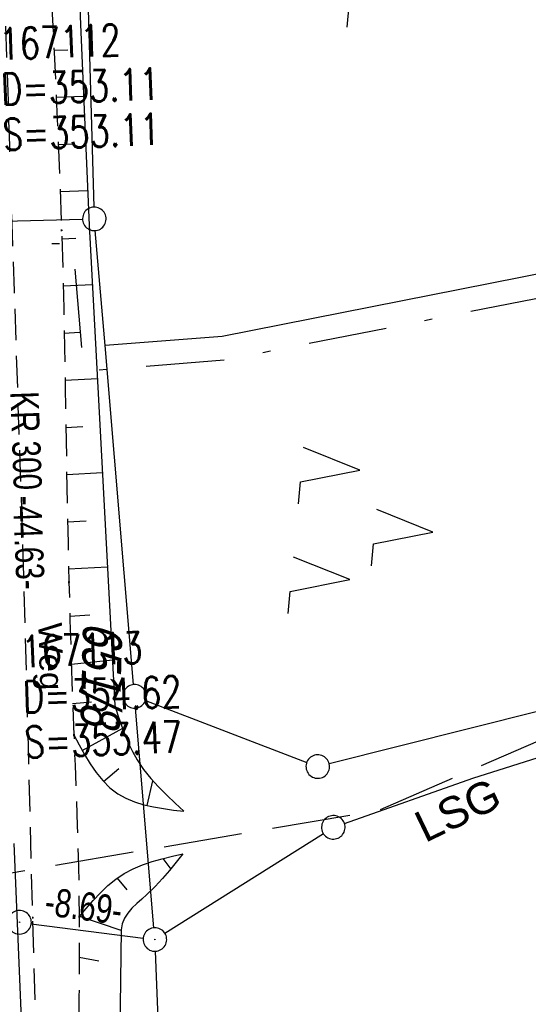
# Model space of a CAD drawing. Extents: x 508885 to 509191, y 457896 to 458644.
# Tile 19 of 57: x 509046 to 509079, y 458100 to 458163. Entities that reach past the tile are written whole.
import ezdxf

# ---------------------------------------------------------------- set-up
doc = ezdxf.new("R2010")
doc.units = 0
doc.header["$LTSCALE"] = 10
doc.header["$MEASUREMENT"] = 0
for name, pattern in [('LT00', [0]), ('LT05', [0.7, 0.5, -0.2]), ('LT08', [0.42, 0.2, -0.1, 0.02, -0.1]), ('LT11', [0.3, 0.2, -0.1])]:
    doc.linetypes.add(name, pattern=pattern)
doc.layers.get('0').update_dxf_attribs({"linetype": 'LT00'})
for name, color, linetype in [('--EK_Schacht-Text', 5, 'LT00'), ('--EL_DFK_AB_L', 21, 'LT00'), ('--EL_DFK_AB_P', 7, 'LT00'), ('ABSTAND', 8, 'LT00'), ('DFK_AB_L', 21, 'LT00'), ('DFK_AB_P', 7, 'LT00'), ('DFK_FLUR_NR', 250, 'LT00'), ('DFK_GZPKT', 250, 'LT00'), ('DFK_KATASTER', 250, 'LT00'), ('DFK_NUTZUNG', 250, 'LT00'), ('DL_TEXT', 182, 'LT00'), ('FELDWEG_TEXT', 250, 'Continuous'), ('GEMEINDEGRENZE', 3, 'LT08'), ('LSG', 61, 'LT05'), ('LSG_TEXT', 61, 'LT00'), ('V112_BOESCH', 250, 'LT00'), ('V112_BOSCHUNG', 250, 'LT00'), ('V112_EINFAHRT', 250, 'LT00'), ('V112_FELDWEG', 250, 'LT11'), ('V112_ZAUN', 40, 'LT00')]:
    doc.layers.add(name, color=color, linetype=linetype)
doc.styles.add('Beschrift', font='ARIAL.TTF')
doc.styles.add('Haltungsbeschriftung', font='ARIAL.TTF', dxfattribs={"width": 0.75})
doc.styles.add('schachtbeschriftung', font='romans.shx', dxfattribs={"width": 0.75, "height": 2})
doc.styles.get("Standard").update_dxf_attribs({"font": 'ARIAL.TTF'})

# ---------------------------------------------------------------- blocks, each defined once
blk = doc.blocks.new('SYMB7010')
at = {"color": 0, "linetype": 'ByBlock'}
for points in [[(-0.031408, 0.499213), (-0.093728, 0.49134), (-0.15457, 0.475719), (-0.212975, 0.452595), (-0.268021, 0.422333), (-0.31884, 0.385411), (-0.36463, 0.342411), (-0.40467, 0.29401), (-0.438329, 0.240973), (-0.465074, 0.184136), (-0.484486, 0.124395), (-0.496256, 0.062692), (-0.5002, 0)], [(0.5002, 0), (0.496256, 0.062692), (0.484485, 0.124395), (0.465074, 0.184136), (0.438329, 0.240973), (0.40467, 0.29401), (0.36463, 0.342411), (0.31884, 0.385411), (0.268021, 0.422333), (0.212975, 0.452595), (0.15457, 0.475719), (0.093728, 0.49134), (0.031408, 0.499213), (-0.031408, 0.499213)], [(-0.5002, 0), (-0.496256, -0.062692), (-0.484486, -0.124395), (-0.465075, -0.184136), (-0.438329, -0.240973), (-0.404671, -0.29401), (-0.36463, -0.342411), (-0.31884, -0.385411), (-0.268021, -0.422333), (-0.212975, -0.452595), (-0.154571, -0.475719), (-0.093728, -0.49134), (-0.031408, -0.499213), (0.031408, -0.499213)], [(0.031408, -0.499213), (0.093728, -0.491341), (0.15457, -0.475719), (0.212975, -0.452595), (0.268021, -0.422333), (0.31884, -0.385411), (0.36463, -0.342411), (0.404671, -0.294011), (0.438329, -0.240974), (0.465075, -0.184136), (0.484486, -0.124395), (0.496256, -0.062692), (0.500201, 0)]]:
    blk.add_lwpolyline(points, dxfattribs=at)
blk = doc.blocks.new('SYMB0003')
at = {"color": 0, "linetype": 'ByBlock'}
for p, q in [((-0.015712, 0), (0.010166, 0.012015)), ((0, -0.021257), (-0.015712, 0)), ((0.010166, 0.012015), (0, -0.021257))]:
    blk.add_line(p, q, dxfattribs=at)
for points in [[(-0.031395, 0.499013), (-0.093691, 0.491144), (-0.154509, 0.475528), (-0.21289, 0.452414), (-0.267913, 0.422164), (-0.318712, 0.385257), (-0.364484, 0.342274), (-0.404509, 0.293893), (-0.438154, 0.240877), (-0.464888, 0.184062), (-0.484292, 0.124345), (-0.496058, 0.062667), (-0.5, 0)], [(0.5, 0), (0.496057, 0.062667), (0.484292, 0.124345), (0.464888, 0.184062), (0.438153, 0.240877), (0.404509, 0.293893), (0.364484, 0.342274), (0.318712, 0.385257), (0.267913, 0.422164), (0.21289, 0.452414), (0.154509, 0.475528), (0.093691, 0.491144), (0.031395, 0.499013), (-0.031395, 0.499013)], [(-0.5, 0), (-0.496058, -0.062667), (-0.484292, -0.124345), (-0.464888, -0.184062), (-0.438154, -0.240877), (-0.404509, -0.293893), (-0.364485, -0.342274), (-0.318712, -0.385257), (-0.267914, -0.422164), (-0.21289, -0.452414), (-0.154509, -0.475529), (-0.093691, -0.491144), (-0.031395, -0.499014), (0.031395, -0.499014)], [(0.031395, -0.499014), (0.093691, -0.491144), (0.154509, -0.475529), (0.21289, -0.452414), (0.267914, -0.422164), (0.318712, -0.385257), (0.364485, -0.342274), (0.404509, -0.293893), (0.438154, -0.240877), (0.464889, -0.184062), (0.484292, -0.124345), (0.496058, -0.062667), (0.5, 0)]]:
    blk.add_lwpolyline(points, dxfattribs=at)
blk = doc.blocks.new('SYMB7221')
at = {"color": 0, "linetype": 'ByBlock'}
for p, q in [((0, 0.435), (-0.11, 0.065)), ((0.11, 0.065), (0, 0.435)), ((0.25, 0.065), (0.11, 0.065)), ((-0.35, -0.065), (-0.46, -0.435)), ((0.35, -0.065), (0.24, -0.435))]:
    blk.add_line(p, q, dxfattribs=at)
for points in [[(-0.1, -0.435), (-0.24, -0.435), (-0.35, -0.065)], [(0.6, -0.435), (0.46, -0.435), (0.35, -0.065)]]:
    blk.add_lwpolyline(points, dxfattribs=at)
blk = doc.blocks.new('SYMB0011')
at = {"color": 0, "linetype": 'ByBlock'}
for p, q in [((0.5, 0), (-0.5, 0)), ((0, 0.5), (0, -0.5))]:
    blk.add_line(p, q, dxfattribs=at)

msp = doc.modelspace()

# ---------------------------------------------------------------- linework, layer by layer
at = {"layer": '--EL_DFK_AB_L'}
for p, q in [((509046.904, 458105.575), (509054.036, 458104.664)), ((509056.518, 458063.949), (509054.812, 458103.819))]:
    msp.add_line(p, q, dxfattribs=at)
at = {"layer": 'DFK_AB_L'}
for p, q in [((509046.904, 458105.575), (509054.036, 458104.664)), ((509056.518, 458063.949), (509054.812, 458103.819))]:
    msp.add_line(p, q, dxfattribs=at)
at = {"layer": 'DFK_KATASTER'}
for p, q in [((509046.202, 458312.76), (509050.898, 458151.189)), ((509045.19, 458150.289), (509050.171, 458150.42)), ((509051.6, 458142.369), (509050.983, 458149.692)), ((509081.9, 458147.47), (509059.06, 458142.96)), ((509059.06, 458142.96), (509051.6, 458142.369)), ((509053.417, 458120.797), (509051.6, 458142.369)), ((509054.181, 458119.782), (509064.45, 458115.847)), ((509054.717, 458105.316), (509053.543, 458119.302)), ((509079.31, 458119.129), (509065.878, 458115.762)), ((509075.03, 458114.83), (509086.43, 458118.45)), ((509066.848, 458111.958), (509075.03, 458114.83)), ((509055.415, 458104.969), (509065.505, 458111.31))]:
    msp.add_line(p, q, dxfattribs=at)
at = {"layer": 'GEMEINDEGRENZE', "ltscale": 2.5, "flags": 128}
msp.add_lwpolyline([(508890.744, 458124.76), (508895.09, 458124.145), (508925.639, 458125.577), (508958.282, 458133.268), (508974.311, 458134.958), (508990.041, 458138.856), (508999.495, 458140.79), (509002.636, 458142.636), (509002.484, 458147.766), (509044.478, 458148.771), (509049.544, 458148.903), (509050.231, 458140.756), (509059.265, 458141.471), (509082.112, 458145.982), (509088.893, 458146.582), (509099.848, 458146.974), (509119.232, 458150.384), (509154.39, 458157.143), (509178.9, 458164.909)], dxfattribs=at)
at = {"layer": 'LSG', "flags": 128}
msp.add_lwpolyline([(508890.425, 458112.64), (508909.465, 458112.956), (508966.55, 458116.115), (509007.219, 458102.289), (509069.02, 458112.799), (509161.46, 458152.968), (509178.693, 458157.046)], dxfattribs=at)
at = {"layer": 'V112_BOESCH'}
for points in [[(509048.525, 458201.113), (509048.759, 458194.692), (509049.002, 458188.313), (509049.254, 458181.934), (509049.513, 458175.556), (509049.778, 458169.178), (509050.047, 458162.8), (509050.32, 458156.422), (509050.594, 458150.044), (509052.225, 458119.463), (509052.422, 458118.86), (509052.626, 458118.261), (509052.844, 458117.67), (509053.083, 458117.094), (509053.35, 458116.535), (509053.652, 458115.997), (509054.059, 458115.397), (509054.515, 458114.826), (509055.01, 458114.281), (509055.534, 458113.754), (509056.077, 458113.239), (509056.63, 458112.731)], [(509056.552, 458110.013), (509056.138, 458109.49), (509055.713, 458108.969), (509055.266, 458108.452), (509054.787, 458107.94), (509054.264, 458107.435), (509053.942, 458107.148), (509053.621, 458106.858), (509053.317, 458106.562), (509053.049, 458106.252), (509052.833, 458105.924), (509052.689, 458105.573), (509052.633, 458105.192), (509052.429, 458090.718), (509055.079, 458062.787), (509058.545, 458037.507)]]:
    msp.add_lwpolyline(points, dxfattribs=at)
at = {"layer": 'V112_BOSCHUNG'}
for p, q in [((509049.234, 458161.185), (509048.354, 458161.151)), ((509050.243, 458158.221), (509048.499, 458158.155)), ((509049.502, 458155.191), (509048.633, 458155.157)), ((509050.5, 458152.232), (509048.752, 458152.154)), ((509049.745, 458149.195), (509048.853, 458149.151)), ((509050.796, 458146.25), (509048.934, 458146.146)), ((509049.979, 458143.199), (509049.001, 458143.144)), ((509051.116, 458140.258), (509049.057, 458140.143)), ((509050.192, 458137.202), (509049.109, 458137.141)), ((509051.435, 458134.267), (509049.16, 458134.139)), ((509050.406, 458131.204), (509049.216, 458131.138)), ((509051.755, 458128.275), (509049.282, 458128.137)), ((509050.639, 458125.208), (509049.363, 458125.137)), ((509052.071, 458122.34), (509049.459, 458122.081)), ((509050.744, 458119.67), (509049.54, 458119.565)), ((509050.142, 458116.608), (509052.734, 458118.021)), ((509051.51, 458114.628), (509052.472, 458115.456)), ((509054.294, 458113.092), (509054.656, 458114.665)), ((509055.293, 458109.722), (509055.795, 458109.049)), ((509052.382, 458108.48), (509052.995, 458107.73)), ((509049.979, 458106.047), (509052.612, 458105.159)), ((509051.213, 458103.199), (509049.961, 458103.427))]:
    msp.add_line(p, q, dxfattribs=at)
at = {"layer": 'V112_EINFAHRT'}
for points in [[(509049.62, 458117.594), (509049.956, 458116.967), (509050.3, 458116.351), (509050.659, 458115.758), (509051.042, 458115.2), (509051.456, 458114.688), (509051.909, 458114.233), (509052.409, 458113.848), (509052.923, 458113.557), (509053.479, 458113.327), (509054.068, 458113.148), (509054.685, 458113.008), (509055.322, 458112.899), (509055.972, 458112.81), (509056.63, 458112.731)], [(509049.958, 458106.022), (509050.4, 458106.543), (509050.848, 458107.053), (509051.309, 458107.543), (509051.789, 458108), (509052.294, 458108.416), (509052.831, 458108.779), (509053.395, 458109.078), (509053.989, 458109.326), (509054.609, 458109.534), (509055.246, 458109.71), (509055.896, 458109.867), (509056.552, 458110.013)]]:
    msp.add_lwpolyline(points, dxfattribs=at)
at = {"layer": 'V112_FELDWEG', "flags": 128}
for points in [[(509075.207, 457898.869), (509074.801, 457900.932), (509074.318, 457903.466), (509073.848, 457906.002), (509073.386, 457908.54), (509072.931, 457911.08), (509072.478, 457913.619), (509072.026, 457916.16), (509071.572, 457918.699), (509071.111, 457921.238), (509070.643, 457923.775), (509070.181, 457926.225), (509069.71, 457928.674), (509069.234, 457931.122), (509068.756, 457933.57), (509068.278, 457936.017), (509067.802, 457938.465), (509067.332, 457940.913), (509066.869, 457943.363), (509066.417, 457945.815), (509065.978, 457948.269), (509065.524, 457950.902), (509065.085, 457953.537), (509064.659, 457956.175), (509064.241, 457958.814), (509063.829, 457961.455), (509063.421, 457964.096), (509063.012, 457966.737), (509062.601, 457969.377), (509062.109, 457972.494), (509061.611, 457975.61), (509061.11, 457978.725), (509060.61, 457981.841), (509060.112, 457984.957), (509059.62, 457988.073), (509059.136, 457991.191), (509058.664, 457994.311), (509058.184, 457997.579), (509057.717, 458000.849), (509057.26, 458004.12), (509056.812, 458007.393), (509056.369, 458010.666), (509055.931, 458013.94), (509055.493, 458017.214), (509054.769, 458022.614), (509054.044, 458028.013), (509053.316, 458033.412), (509052.587, 458038.811), (509051.858, 458044.211), (509051.129, 458049.613), (509050.769, 458052.287), (509050.413, 458054.961), (509050.064, 458057.637), (509049.726, 458060.313), (509049.403, 458062.991), (509049.096, 458065.671), (509048.812, 458068.352), (509048.551, 458071.035), (509048.319, 458073.721), (509048.119, 458076.409), (509047.991, 458078.433), (509047.879, 458080.457), (509047.782, 458082.483), (509047.697, 458084.51), (509047.62, 458086.537), (509047.55, 458088.564), (509047.482, 458090.592), (509047.356, 458094.433), (509047.233, 458098.274), (509047.115, 458102.114), (509047.004, 458105.955), (509046.92, 458109.058), (509046.84, 458112.16), (509046.761, 458115.263), (509046.683, 458118.366), (509046.603, 458121.469), (509046.52, 458124.572), (509046.432, 458127.675), (509046.321, 458131.306), (509046.202, 458134.936), (509046.08, 458138.566), (509045.956, 458142.196), (509045.833, 458145.827), (509045.713, 458149.457), (509045.624, 458152.279), (509045.536, 458155.101), (509045.448, 458157.923), (509045.357, 458160.745), (509045.262, 458163.567), (509045.16, 458166.389), (509045.049, 458169.21), (509044.913, 458172.358), (509044.765, 458175.506), (509044.608, 458178.653), (509044.445, 458181.8), (509044.277, 458184.947), (509044.107, 458188.094), (509043.937, 458191.241), (509043.77, 458194.388), (509043.608, 458197.535), (509043.407, 458201.625), (509043.217, 458205.715), (509043.034, 458209.806), (509042.858, 458213.897), (509042.686, 458217.988), (509042.517, 458222.079), (509042.357, 458225.975), (509042.198, 458229.871), (509042.045, 458233.768), (509041.897, 458237.664), (509041.758, 458241.561), (509041.627, 458245.529), (509041.504, 458249.498), (509041.39, 458253.467), (509041.283, 458257.436), (509041.182, 458261.405), (509041.084, 458265.374), (509040.896, 458273.402), (509040.72, 458281.43), (509040.558, 458289.458), (509040.498, 458292.64), (509040.442, 458295.823), (509040.393, 458299.005), (509040.351, 458302.187), (509040.319, 458305.37), (509040.298, 458308.552), (509040.291, 458311.735), (509040.299, 458314.917), (509040.329, 458318.608), (509040.38, 458322.298), (509040.45, 458325.988), (509040.537, 458329.678), (509040.639, 458333.368), (509040.753, 458337.058), (509040.879, 458340.747), (509041.014, 458344.436), (509041.152, 458348.01), (509041.298, 458351.584), (509041.453, 458355.157), (509041.619, 458358.73), (509041.797, 458362.302), (509041.989, 458365.873), (509042.181, 458369.196), (509042.383, 458372.519), (509042.594, 458375.841), (509042.811, 458379.163), (509043.032, 458382.485), (509043.255, 458385.806), (509043.478, 458389.128), (509043.697, 458392.45), (509043.912, 458395.777), (509044.125, 458399.104), (509044.337, 458402.431), (509044.551, 458405.758), (509044.768, 458409.084), (509044.992, 458412.41), (509045.225, 458415.735), (509045.468, 458419.06), (509045.769, 458422.954), (509046.085, 458426.847), (509046.416, 458430.739), (509046.757, 458434.629), (509047.109, 458438.52), (509047.467, 458442.409), (509047.968, 458447.746), (509048.48, 458453.082), (509049.005, 458458.416), (509049.544, 458463.75), (509050.099, 458469.081), (509050.519, 458473.014), (509050.947, 458476.945), (509051.382, 458480.877), (509051.822, 458484.807), (509052.267, 458488.737), (509052.713, 458492.667), (509053.167, 458496.651), (509053.625, 458500.635), (509054.088, 458504.619), (509054.559, 458508.601), (509055.039, 458512.582), (509055.531, 458516.562), (509056.005, 458520.299), (509056.49, 458524.035), (509056.982, 458527.77), (509057.481, 458531.505), (509057.983, 458535.238), (509058.487, 458538.972), (509059.102, 458543.525), (509059.717, 458548.079), (509060.334, 458552.631), (509060.955, 458557.184), (509061.443, 458560.742), (509061.936, 458564.3), (509062.434, 458567.857), (509062.94, 458571.412), (509063.454, 458574.967), (509063.991, 458578.61), (509064.537, 458582.252), (509065.092, 458585.892), (509065.652, 458589.532), (509066.217, 458593.171), (509066.827, 458597.067), (509067.442, 458600.962), (509068.065, 458604.856), (509068.698, 458608.748), (509069.342, 458612.639), (509070, 458616.527), (509070.673, 458620.412), (509071.333, 458624.126), (509072.006, 458627.838), (509072.691, 458631.548), (509073.385, 458635.256), (509074.087, 458638.962), (509074.123, 458639.153)], [(509077.309, 458639.07), (509076.475, 458634.267), (509075.449, 458628.336), (509074.425, 458622.404), (509073.401, 458616.473), (509072.377, 458610.541), (509071.352, 458604.609), (509070.324, 458598.678), (509069.292, 458592.746), (509068.899, 458590.49), (509068.508, 458588.234), (509068.122, 458585.977), (509067.744, 458583.719), (509067.377, 458581.46), (509067.023, 458579.198), (509066.686, 458576.934), (509066.368, 458574.668), (509066.11, 458572.704), (509065.864, 458570.739), (509065.629, 458568.772), (509065.401, 458566.804), (509065.175, 458564.835), (509064.95, 458562.867), (509064.709, 458560.79), (509064.46, 458558.713), (509064.2, 458556.638), (509063.906, 458554.417), (509063.6, 458552.198), (509063.283, 458549.98), (509062.959, 458547.763), (509062.633, 458545.546), (509062.308, 458543.329), (509061.987, 458541.112), (509061.674, 458538.893), (509061.285, 458536.023), (509060.911, 458533.152), (509060.551, 458530.278), (509060.2, 458527.404), (509059.856, 458524.528), (509059.516, 458521.652), (509059.176, 458518.776), (509058.833, 458515.9), (509058.117, 458510.028), (509057.379, 458504.16), (509056.619, 458498.294), (509055.839, 458492.43), (509055.483, 458489.8), (509055.126, 458487.169), (509054.77, 458484.539), (509054.416, 458481.908), (509054.069, 458479.277), (509053.73, 458476.645), (509053.4, 458474.011), (509053.084, 458471.376), (509052.783, 458468.74), (509052.463, 458465.761), (509052.162, 458462.781), (509051.878, 458459.798), (509051.607, 458456.814), (509051.347, 458453.829), (509051.094, 458450.843), (509050.845, 458447.857), (509050.598, 458444.87), (509050.349, 458441.884), (509050.072, 458438.612), (509049.792, 458435.34), (509049.512, 458432.068), (509049.233, 458428.796), (509048.957, 458425.524), (509048.688, 458422.251), (509048.428, 458418.978), (509048.176, 458415.689), (509047.934, 458412.398), (509047.698, 458409.108), (509047.466, 458405.817), (509047.237, 458402.525), (509047.008, 458399.234), (509046.777, 458395.942), (509046.542, 458392.651), (509046.323, 458389.643), (509046.101, 458386.636), (509045.881, 458383.629), (509045.664, 458380.621), (509045.454, 458377.613), (509045.254, 458374.605), (509045.067, 458371.596), (509044.895, 458368.586), (509044.743, 458365.575), (509044.639, 458363.241), (509044.546, 458360.907), (509044.46, 458358.572), (509044.379, 458356.237), (509044.301, 458353.901), (509044.223, 458351.566), (509044.141, 458349.23), (509044.054, 458346.895), (509043.959, 458344.56), (509043.863, 458342.418), (509043.761, 458340.277), (509043.656, 458338.135), (509043.553, 458335.994), (509043.454, 458333.853), (509043.363, 458331.711), (509043.284, 458329.57), (509043.219, 458327.427), (509043.173, 458325.285), (509043.148, 458323.222), (509043.138, 458321.159), (509043.141, 458319.095), (509043.151, 458317.032), (509043.164, 458314.968), (509043.187, 458311.376), (509043.21, 458307.784), (509043.234, 458304.192), (509043.263, 458300.601), (509043.299, 458297.009), (509043.344, 458293.418), (509043.399, 458289.827), (509043.454, 458286.852), (509043.517, 458283.878), (509043.583, 458280.903), (509043.652, 458277.929), (509043.721, 458274.954), (509043.787, 458271.98), (509043.849, 458269.005), (509043.903, 458266.03), (509043.944, 458263.389), (509043.981, 458260.749), (509044.016, 458258.108), (509044.052, 458255.468), (509044.093, 458252.827), (509044.14, 458250.187), (509044.197, 458247.547), (509044.266, 458244.908), (509044.351, 458242.269), (509044.448, 458239.755), (509044.559, 458237.242), (509044.68, 458234.73), (509044.81, 458232.217), (509044.945, 458229.705), (509045.083, 458227.193), (509045.22, 458224.68), (509045.354, 458222.168), (509045.53, 458218.718), (509045.696, 458215.268), (509045.856, 458211.817), (509046.012, 458208.367), (509046.166, 458204.916), (509046.32, 458201.466), (509046.477, 458198.015), (509046.7, 458193.269), (509046.931, 458188.523), (509047.169, 458183.778), (509047.413, 458179.032), (509047.662, 458174.287), (509047.914, 458169.542), (509048.065, 458166.708), (509048.215, 458163.875), (509048.36, 458161.041), (509048.497, 458158.207), (509048.624, 458155.372), (509048.738, 458152.537), (509048.836, 458149.702), (509048.908, 458147.215), (509048.968, 458144.727), (509049.019, 458142.239), (509049.064, 458139.75), (509049.107, 458137.262), (509049.149, 458134.774), (509049.194, 458132.285), (509049.244, 458129.797), (509049.303, 458127.309), (509049.37, 458124.88), (509049.447, 458122.451), (509049.53, 458120.023), (509049.62, 458117.594), (509049.694, 458115.666), (509049.766, 458113.737), (509049.833, 458111.809), (509049.89, 458109.88), (509049.933, 458107.951), (509049.958, 458106.022), (509049.963, 458104.335), (509049.957, 458102.647), (509049.942, 458100.959), (509049.924, 458099.272), (509049.908, 458097.584), (509049.897, 458095.897), (509049.897, 458094.21), (509049.911, 458092.523), (509049.945, 458090.837), (509050.005, 458089.07), (509050.088, 458087.304), (509050.191, 458085.538), (509050.31, 458083.773), (509050.442, 458082.009), (509050.584, 458080.245), (509050.732, 458078.481), (509050.884, 458076.717), (509051.142, 458073.73), (509051.402, 458070.743), (509051.666, 458067.758), (509051.937, 458064.773), (509052.216, 458061.79), (509052.506, 458058.808), (509052.809, 458055.827), (509053.127, 458052.849), (509053.462, 458049.872), (509053.851, 458046.616), (509054.26, 458043.361), (509054.687, 458040.109), (509055.13, 458036.859), (509055.586, 458033.61), (509056.051, 458030.362), (509056.523, 458027.115), (509057, 458023.868), (509057.479, 458020.622), (509057.957, 458017.376), (509058.514, 458013.571), (509059.067, 458009.765), (509059.619, 458005.96), (509060.171, 458002.154), (509060.726, 457998.349), (509061.285, 457994.545), (509062.2, 457988.396), (509063.129, 457982.25), (509064.071, 457976.105), (509065.023, 457969.961), (509065.503, 457966.894), (509065.986, 457963.827), (509066.476, 457960.761), (509066.974, 457957.697), (509067.482, 457954.634), (509068.001, 457951.573), (509068.534, 457948.515), (509069.075, 457945.497), (509069.627, 457942.482), (509070.189, 457939.468), (509070.756, 457936.455), (509071.327, 457933.443), (509071.897, 457930.43), (509072.465, 457927.417), (509073.026, 457924.403), (509073.5, 457921.819), (509073.97, 457919.235), (509074.438, 457916.65), (509074.906, 457914.065), (509075.377, 457911.481), (509075.852, 457908.897), (509076.335, 457906.316), (509076.827, 457903.736), (509077.331, 457901.158), (509077.806, 457898.8)]]:
    msp.add_lwpolyline(points, dxfattribs=at)
at = {"layer": 'V112_ZAUN'}
msp.add_line((509046.448, 458095.685), (509045.82, 458110.672), dxfattribs=at)

# ---------------------------------------------------------------- block references
at = {"layer": '--EL_DFK_AB_P', "xscale": 1.500000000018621, "yscale": 1.5, "zscale": 1.5, "rotation": 264.7377099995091}
for p in [(509046.16, 458105.669), (509054.78, 458104.57)]:
    msp.add_blockref('SYMB0003', p, dxfattribs=at)
at = {"layer": 'DFK_AB_P', "xscale": 1.500000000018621, "yscale": 1.5, "zscale": 1.5, "rotation": 264.7377099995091}
for p in [(509046.16, 458105.669), (509054.78, 458104.57)]:
    msp.add_blockref('SYMB0003', p, dxfattribs=at)
at = {"layer": 'DFK_GZPKT', "xscale": 1.500000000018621, "yscale": 1.5, "zscale": 1.5, "rotation": 264.7377099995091}
for p in [(509050.92, 458150.439), (509053.48, 458120.048), (509065.15, 458115.58), (509066.14, 458111.709)]:
    msp.add_blockref('SYMB7010', p, dxfattribs=at)
at = {"layer": 'DFK_NUTZUNG', "xscale": 10.00000000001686, "yscale": 10, "zscale": 10, "rotation": 264.7377100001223}
for p in [(509071.907, 458168.208), (509068.156, 458130.905)]:
    msp.add_blockref('SYMB7221', p, dxfattribs=at)
at = {"layer": 'V112_FELDWEG', "xscale": 0.1000000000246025, "yscale": 0.09999999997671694, "zscale": 0.1, "rotation": 268.4925099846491}
for p in [(509048.836, 458149.702), (509046.432, 458127.675), (509049.303, 458127.309), (509049.62, 458117.594), (509047.004, 458105.955), (509049.958, 458106.022)]:
    msp.add_blockref('SYMB0011', p, dxfattribs=at)

# ---------------------------------------------------------------- texts
at = {"layer": '--EK_Schacht-Text', "style": 'schachtbeschriftung', "width": 0.75}
for s, rotation, p in [('167112', 2.05745, (509044.919, 458160.562)), ('D=353.11', 2.05745, (509045.022, 458157.684)), ('S=353.11', 2.05745, (509045.126, 458154.805)), ('167113', 2.06481, (509046.311, 458121.879)), ('D=354.62', 2.06481, (509046.415, 458119.001)), ('S=353.47', 2.06481, (509046.519, 458116.123))]:
    msp.add_text(s, height=2, rotation=rotation, dxfattribs=at).set_placement(p)
at = {"layer": 'ABSTAND', "width": 0.75}
for s, rotation, p in [(' -44.63-', -87.79245, (509045.719, 458133.311)), (' -8.69-', -7.27351, (509047.171, 458106.192))]:
    msp.add_text(s, height=1.8, rotation=rotation, dxfattribs=at).set_placement(p)
at = {"layer": 'DFK_FLUR_NR', "oblique": 13.754, "width": 0.75}
msp.add_text('651/8', height=2.5, rotation=268.4925, dxfattribs=at).set_placement((509050.213, 458124.822))
at = {"layer": 'DL_TEXT', "style": 'Haltungsbeschriftung', "width": 0.75}
msp.add_text('KR 300', height=1.8, rotation=-87.93519, dxfattribs=at).set_placement((509045.566, 458139.432))
at = {"layer": 'FELDWEG_TEXT', "insert": (509046.897, 458124.71), "char_height": 1.5, "attachment_point": 7, "rotation": 271.62409, "style": 'Beschrift'}
msp.add_mtext('Weg', dxfattribs=at)
at = {"layer": 'LSG_TEXT', "insert": (509071.993, 458110.676), "char_height": 2, "attachment_point": 7, "rotation": 25.71607, "style": 'Beschrift'}
msp.add_mtext('LSG', dxfattribs=at)

doc.saveas('drawing.dxf')
